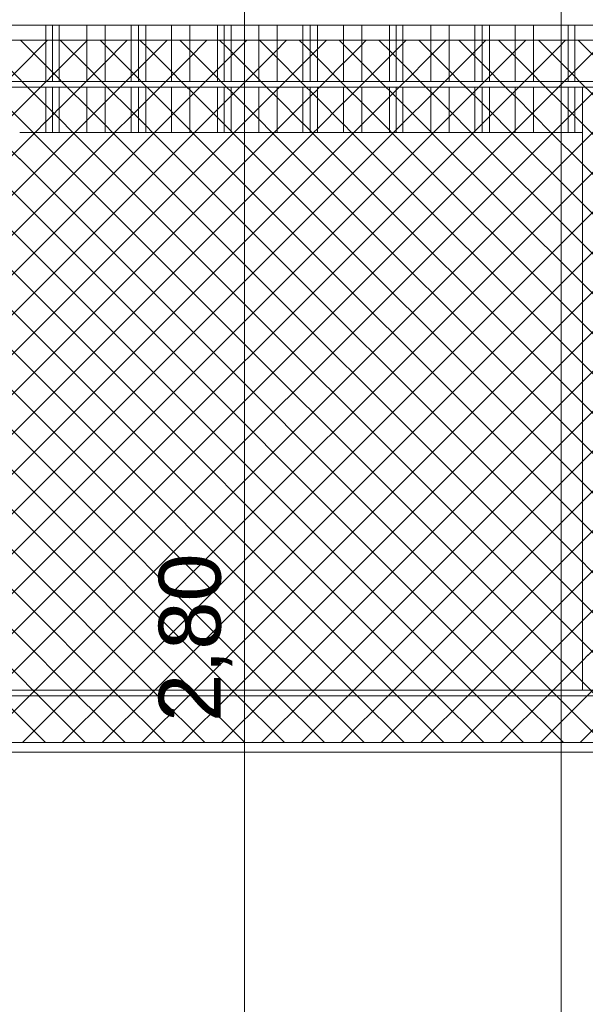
# Model space of a CAD drawing. Header units: millimetres. Extents: x 0 to 1917, y 0 to 847.
# Tile 121 of 230: x 716 to 736, y 678 to 713. Entities that reach past the tile are written whole.
import ezdxf

# ---------------------------------------------------------------- set-up
doc = ezdxf.new("R2010")
doc.units = ezdxf.units.MM
doc.header["$MEASUREMENT"] = 0
doc.set_wipeout_variables(frame=1)
doc.linetypes.add('Wipeout_Contour', pattern=[1000, 0, -1000])
for name, color, linetype in [('Cota.2D', 7, 'Continuous'), ('Interior - Mobiliário', 7, 'Continuous'), ('Linha & Trama.2D', 7, 'Continuous'), ('Parede.ARQ', 7, 'Continuous')]:
    doc.layers.add(name, color=color, linetype=linetype)
doc.styles.add('GENERATED_STYLE_1', font='arial.ttf')

msp = doc.modelspace()

# ---------------------------------------------------------------- wipeouts: each hides what was drawn before it
at = {"color": 254, "linetype": 'Wipeout_Contour', "lineweight": 0, "ltscale": 4096.00155}
msp.add_wipeout([(735.573, 712.888), (735.573, 710.888), (736.558, 710.888), (736.558, 712.888)], dxfattribs=at).dxf.layer = 'Interior - Mobiliário'
at = {"color": 254, "linetype": 'Wipeout_Contour', "lineweight": 0, "ltscale": 4031.51935}
msp.add_wipeout([(715.871, 689.288), (735.845, 689.288), (735.845, 709.088), (715.871, 709.088)], dxfattribs=at).dxf.layer = 'Parede.ARQ'
at = {"color": 254, "linetype": 'Wipeout_Contour', "lineweight": 0, "ltscale": 4074.717182}
msp.add_wipeout([(714.509, 663.088), (809.844, 663.088), (809.844, 687.088), (714.509, 687.088)], dxfattribs=at).dxf.layer = 'Parede.ARQ'

# ---------------------------------------------------------------- next in the draw order: wipeouts: each hides what was drawn before it
at = {"color": 254, "linetype": 'Wipeout_Contour', "lineweight": 0, "ltscale": 4094.240956}
msp.add_wipeout([(735.333, 712.888), (735.333, 710.888), (735.573, 710.888), (735.573, 712.888)], dxfattribs=at).dxf.layer = 'Interior - Mobiliário'
at = {"color": 254, "linetype": 'Wipeout_Contour', "lineweight": 0, "ltscale": 4089.416924}
msp.add_wipeout([(735.845, 710.688), (735.573, 710.688), (735.573, 709.088), (735.845, 709.088)], dxfattribs=at).dxf.layer = 'Interior - Mobiliário'
at = {"color": 254, "linetype": 'Wipeout_Contour', "lineweight": 0, "ltscale": 4030.399286}
msp.add_wipeout([(756.019, 689.088), (715.871, 689.088), (715.871, 687.088), (756.019, 687.088)], dxfattribs=at).dxf.layer = 'Parede.ARQ'

# ---------------------------------------------------------------- next in the draw order: linework, layer by layer
at = {"layer": 'Linha & Trama.2D', "color": 8, "linetype": 'Continuous', "lineweight": 0}
msp.add_line((714.909, 687.428), (789.669, 687.428), dxfattribs=at)
at = {"layer": 'Parede.ARQ', "color": 7, "linetype": 'Continuous', "lineweight": 0}
msp.add_line((809.844, 687.088), (714.509, 687.088), dxfattribs=at)

# ---------------------------------------------------------------- next in the draw order: wipeouts: each hides what was drawn before it
at = {"color": 254, "linetype": 'Wipeout_Contour', "lineweight": 0, "ltscale": 4093.551229}
msp.add_wipeout([(735.333, 712.888), (735.093, 712.888), (735.093, 710.888), (735.333, 710.888)], dxfattribs=at).dxf.layer = 'Interior - Mobiliário'
at = {"color": 254, "linetype": 'Wipeout_Contour', "lineweight": 0, "ltscale": 4088.68082}
msp.add_wipeout([(735.333, 709.088), (735.573, 709.088), (735.573, 710.688), (735.333, 710.688)], dxfattribs=at).dxf.layer = 'Interior - Mobiliário'
at = {"color": 254, "linetype": 'Wipeout_Contour', "lineweight": 0, "ltscale": 4112.51149}
msp.add_wipeout([(714.718, 689.088), (809.844, 689.088), (809.844, 689.288), (714.718, 689.288)], dxfattribs=at).dxf.layer = 'Interior - Mobiliário'

# ---------------------------------------------------------------- next in the draw order: linework, layer by layer
at = {"layer": 'Interior - Mobiliário', "color": 124, "linetype": 'Continuous', "lineweight": 0}
msp.add_line((809.844, 689.088), (714.718, 689.088), dxfattribs=at)

# ---------------------------------------------------------------- next in the draw order: texts
at = {"layer": 'Cota.2D', "color": 7, "linetype": 'Continuous', "lineweight": 0, "insert": (723.414, 688.161), "char_height": 2.2, "width": 5.85328, "attachment_point": 7, "rotation": 90, "style": 'GENERATED_STYLE_1'}
msp.add_mtext('\\A1;2,80', dxfattribs=at)

# ---------------------------------------------------------------- next in the draw order: wipeouts: each hides what was drawn before it
at = {"color": 254, "linetype": 'Wipeout_Contour', "lineweight": 0, "ltscale": 4091.791328}
msp.add_wipeout([(734.108, 710.888), (735.093, 710.888), (735.093, 712.888), (734.108, 712.888)], dxfattribs=at).dxf.layer = 'Interior - Mobiliário'
at = {"color": 254, "linetype": 'Wipeout_Contour', "lineweight": 0, "ltscale": 4087.990154}
msp.add_wipeout([(735.093, 709.088), (735.333, 709.088), (735.333, 710.688), (735.093, 710.688)], dxfattribs=at).dxf.layer = 'Interior - Mobiliário'

# ---------------------------------------------------------------- next in the draw order: linework, layer by layer
at = {"layer": 'Interior - Mobiliário', "color": 102, "linetype": 'Continuous', "lineweight": 0}
msp.add_line((735.573, 709.088), (735.333, 709.088), dxfattribs=at)

# ---------------------------------------------------------------- next in the draw order: wipeouts: each hides what was drawn before it
at = {"color": 254, "linetype": 'Wipeout_Contour', "lineweight": 0, "ltscale": 4089.443735}
msp.add_wipeout([(733.458, 712.888), (733.458, 710.888), (734.108, 710.888), (734.108, 712.888)], dxfattribs=at).dxf.layer = 'Interior - Mobiliário'
at = {"color": 254, "linetype": 'Wipeout_Contour', "lineweight": 0, "ltscale": 4086.227858}
msp.add_wipeout([(734.108, 709.088), (735.093, 709.088), (735.093, 710.688), (734.108, 710.688)], dxfattribs=at).dxf.layer = 'Interior - Mobiliário'

# ---------------------------------------------------------------- next in the draw order: linework, layer by layer
at = {"layer": 'Interior - Mobiliário', "color": 102, "linetype": 'Continuous', "lineweight": 0}
msp.add_line((735.333, 709.088), (735.093, 709.088), dxfattribs=at)

# ---------------------------------------------------------------- next in the draw order: wipeouts: each hides what was drawn before it
at = {"color": 254, "linetype": 'Wipeout_Contour', "lineweight": 0, "ltscale": 4087.197778}
msp.add_wipeout([(732.543, 712.888), (732.543, 710.888), (733.458, 710.888), (733.458, 712.888)], dxfattribs=at).dxf.layer = 'Interior - Mobiliário'
at = {"color": 254, "linetype": 'Wipeout_Contour', "lineweight": 0, "ltscale": 4083.877068}
msp.add_wipeout([(733.458, 710.688), (733.458, 709.088), (734.108, 709.088), (734.108, 710.688)], dxfattribs=at).dxf.layer = 'Interior - Mobiliário'

# ---------------------------------------------------------------- next in the draw order: linework, layer by layer
at = {"layer": 'Interior - Mobiliário', "color": 102, "linetype": 'Continuous', "lineweight": 0}
msp.add_line((735.093, 709.088), (734.108, 709.088), dxfattribs=at)

# ---------------------------------------------------------------- next in the draw order: wipeouts: each hides what was drawn before it
at = {"color": 254, "linetype": 'Wipeout_Contour', "lineweight": 0, "ltscale": 4085.512441}
msp.add_wipeout([(732.283, 710.888), (732.543, 710.888), (732.543, 712.888), (732.283, 712.888)], dxfattribs=at).dxf.layer = 'Interior - Mobiliário'
at = {"color": 254, "linetype": 'Wipeout_Contour', "lineweight": 0, "ltscale": 4081.628048}
msp.add_wipeout([(732.543, 709.088), (733.458, 709.088), (733.458, 710.688), (732.543, 710.688)], dxfattribs=at).dxf.layer = 'Interior - Mobiliário'

# ---------------------------------------------------------------- next in the draw order: linework, layer by layer
at = {"layer": 'Interior - Mobiliário', "color": 102, "linetype": 'Continuous', "lineweight": 0}
msp.add_line((734.108, 709.088), (733.458, 709.088), dxfattribs=at)

# ---------------------------------------------------------------- next in the draw order: wipeouts: each hides what was drawn before it
at = {"color": 254, "linetype": 'Wipeout_Contour', "lineweight": 0, "ltscale": 4084.766737}
msp.add_wipeout([(732.023, 710.888), (732.283, 710.888), (732.283, 712.888), (732.023, 712.888)], dxfattribs=at).dxf.layer = 'Interior - Mobiliário'
at = {"color": 254, "linetype": 'Wipeout_Contour', "lineweight": 0, "ltscale": 4079.940411}
msp.add_wipeout([(732.283, 709.088), (732.543, 709.088), (732.543, 710.688), (732.283, 710.688)], dxfattribs=at).dxf.layer = 'Interior - Mobiliário'

# ---------------------------------------------------------------- next in the draw order: linework, layer by layer
at = {"layer": 'Interior - Mobiliário', "color": 102, "linetype": 'Continuous', "lineweight": 0}
msp.add_line((733.458, 709.088), (732.543, 709.088), dxfattribs=at)

# ---------------------------------------------------------------- next in the draw order: wipeouts: each hides what was drawn before it
at = {"color": 254, "linetype": 'Wipeout_Contour', "lineweight": 0, "ltscale": 4083.08207}
msp.add_wipeout([(731.108, 712.888), (731.108, 710.888), (732.023, 710.888), (732.023, 712.888)], dxfattribs=at).dxf.layer = 'Interior - Mobiliário'
at = {"color": 254, "linetype": 'Wipeout_Contour', "lineweight": 0, "ltscale": 4079.193688}
msp.add_wipeout([(732.023, 709.088), (732.283, 709.088), (732.283, 710.688), (732.023, 710.688)], dxfattribs=at).dxf.layer = 'Interior - Mobiliário'

# ---------------------------------------------------------------- next in the draw order: linework, layer by layer
at = {"layer": 'Interior - Mobiliário', "color": 102, "linetype": 'Continuous', "lineweight": 0}
msp.add_line((732.543, 709.088), (732.283, 709.088), dxfattribs=at)

# ---------------------------------------------------------------- next in the draw order: wipeouts: each hides what was drawn before it
at = {"color": 254, "linetype": 'Wipeout_Contour', "lineweight": 0, "ltscale": 4080.839478}
msp.add_wipeout([(731.108, 712.888), (730.458, 712.888), (730.458, 710.888), (731.108, 710.888)], dxfattribs=at).dxf.layer = 'Interior - Mobiliário'
at = {"color": 254, "linetype": 'Wipeout_Contour', "lineweight": 0, "ltscale": 4077.506719}
msp.add_wipeout([(731.108, 709.088), (732.023, 709.088), (732.023, 710.688), (731.108, 710.688)], dxfattribs=at).dxf.layer = 'Interior - Mobiliário'

# ---------------------------------------------------------------- next in the draw order: linework, layer by layer
at = {"layer": 'Interior - Mobiliário', "color": 102, "linetype": 'Continuous', "lineweight": 0}
msp.add_line((732.283, 709.088), (732.023, 709.088), dxfattribs=at)

# ---------------------------------------------------------------- next in the draw order: wipeouts: each hides what was drawn before it
at = {"color": 254, "linetype": 'Wipeout_Contour', "lineweight": 0, "ltscale": 4078.49776}
msp.add_wipeout([(729.473, 712.888), (729.473, 710.888), (730.458, 710.888), (730.458, 712.888)], dxfattribs=at).dxf.layer = 'Interior - Mobiliário'
at = {"color": 254, "linetype": 'Wipeout_Contour', "lineweight": 0, "ltscale": 4075.261058}
msp.add_wipeout([(730.458, 709.088), (731.108, 709.088), (731.108, 710.688), (730.458, 710.688)], dxfattribs=at).dxf.layer = 'Interior - Mobiliário'

# ---------------------------------------------------------------- next in the draw order: linework, layer by layer
at = {"layer": 'Interior - Mobiliário', "color": 102, "linetype": 'Continuous', "lineweight": 0}
msp.add_line((732.023, 709.088), (731.108, 709.088), dxfattribs=at)

# ---------------------------------------------------------------- next in the draw order: wipeouts: each hides what was drawn before it
at = {"color": 254, "linetype": 'Wipeout_Contour', "lineweight": 0, "ltscale": 4076.74427}
msp.add_wipeout([(729.233, 712.888), (729.233, 710.888), (729.473, 710.888), (729.473, 712.888)], dxfattribs=at).dxf.layer = 'Interior - Mobiliário'
at = {"color": 254, "linetype": 'Wipeout_Contour', "lineweight": 0, "ltscale": 4072.916134}
msp.add_wipeout([(729.473, 709.088), (730.458, 709.088), (730.458, 710.688), (729.473, 710.688)], dxfattribs=at).dxf.layer = 'Interior - Mobiliário'

# ---------------------------------------------------------------- next in the draw order: linework, layer by layer
at = {"layer": 'Interior - Mobiliário', "color": 102, "linetype": 'Continuous', "lineweight": 0}
msp.add_line((731.108, 709.088), (730.458, 709.088), dxfattribs=at)

# ---------------------------------------------------------------- next in the draw order: wipeouts: each hides what was drawn before it
at = {"color": 254, "linetype": 'Wipeout_Contour', "lineweight": 0, "ltscale": 4076.057327}
msp.add_wipeout([(729.233, 712.888), (728.993, 712.888), (728.993, 710.888), (729.233, 710.888)], dxfattribs=at).dxf.layer = 'Interior - Mobiliário'
at = {"color": 254, "linetype": 'Wipeout_Contour', "lineweight": 0, "ltscale": 4071.160241}
msp.add_wipeout([(729.233, 710.688), (729.233, 709.088), (729.473, 709.088), (729.473, 710.688)], dxfattribs=at).dxf.layer = 'Interior - Mobiliário'

# ---------------------------------------------------------------- next in the draw order: linework, layer by layer
at = {"layer": 'Interior - Mobiliário', "color": 102, "linetype": 'Continuous', "lineweight": 0}
msp.add_line((730.458, 709.088), (729.473, 709.088), dxfattribs=at)

# ---------------------------------------------------------------- next in the draw order: wipeouts: each hides what was drawn before it
at = {"color": 254, "linetype": 'Wipeout_Contour', "lineweight": 0, "ltscale": 4074.304543}
msp.add_wipeout([(728.008, 712.888), (728.008, 710.888), (728.993, 710.888), (728.993, 712.888)], dxfattribs=at).dxf.layer = 'Interior - Mobiliário'
at = {"color": 254, "linetype": 'Wipeout_Contour', "lineweight": 0, "ltscale": 4070.472354}
msp.add_wipeout([(728.993, 709.088), (729.233, 709.088), (729.233, 710.688), (728.993, 710.688)], dxfattribs=at).dxf.layer = 'Interior - Mobiliário'

# ---------------------------------------------------------------- next in the draw order: linework, layer by layer
at = {"layer": 'Interior - Mobiliário', "color": 102, "linetype": 'Continuous', "lineweight": 0}
msp.add_line((729.473, 709.088), (729.233, 709.088), dxfattribs=at)

# ---------------------------------------------------------------- next in the draw order: wipeouts: each hides what was drawn before it
at = {"color": 254, "linetype": 'Wipeout_Contour', "lineweight": 0, "ltscale": 4071.966466}
msp.add_wipeout([(728.008, 712.888), (727.358, 712.888), (727.358, 710.888), (728.008, 710.888)], dxfattribs=at).dxf.layer = 'Interior - Mobiliário'
at = {"color": 254, "linetype": 'Wipeout_Contour', "lineweight": 0, "ltscale": 4068.717165}
msp.add_wipeout([(728.993, 710.688), (728.008, 710.688), (728.008, 709.088), (728.993, 709.088)], dxfattribs=at).dxf.layer = 'Interior - Mobiliário'

# ---------------------------------------------------------------- next in the draw order: linework, layer by layer
at = {"layer": 'Interior - Mobiliário', "color": 102, "linetype": 'Continuous', "lineweight": 0}
msp.add_line((729.233, 709.088), (728.993, 709.088), dxfattribs=at)

# ---------------------------------------------------------------- next in the draw order: wipeouts: each hides what was drawn before it
at = {"color": 254, "linetype": 'Wipeout_Contour', "lineweight": 0, "ltscale": 4069.729628}
msp.add_wipeout([(726.443, 710.888), (727.358, 710.888), (727.358, 712.888), (726.443, 712.888)], dxfattribs=at).dxf.layer = 'Interior - Mobiliário'
at = {"color": 254, "linetype": 'Wipeout_Contour', "lineweight": 0, "ltscale": 4066.375877}
msp.add_wipeout([(727.358, 709.088), (728.008, 709.088), (728.008, 710.688), (727.358, 710.688)], dxfattribs=at).dxf.layer = 'Interior - Mobiliário'

# ---------------------------------------------------------------- next in the draw order: linework, layer by layer
at = {"layer": 'Interior - Mobiliário', "color": 102, "linetype": 'Continuous', "lineweight": 0}
msp.add_line((728.993, 709.088), (728.008, 709.088), dxfattribs=at)

# ---------------------------------------------------------------- next in the draw order: wipeouts: each hides what was drawn before it
at = {"color": 254, "linetype": 'Wipeout_Contour', "lineweight": 0, "ltscale": 4068.051147}
msp.add_wipeout([(726.183, 712.888), (726.183, 710.888), (726.443, 710.888), (726.443, 712.888)], dxfattribs=at).dxf.layer = 'Interior - Mobiliário'
at = {"color": 254, "linetype": 'Wipeout_Contour', "lineweight": 0, "ltscale": 4064.135961}
msp.add_wipeout([(726.443, 709.088), (727.358, 709.088), (727.358, 710.688), (726.443, 710.688)], dxfattribs=at).dxf.layer = 'Interior - Mobiliário'

# ---------------------------------------------------------------- next in the draw order: linework, layer by layer
at = {"layer": 'Interior - Mobiliário', "color": 102, "linetype": 'Continuous', "lineweight": 0}
msp.add_line((728.008, 709.088), (727.358, 709.088), dxfattribs=at)

# ---------------------------------------------------------------- next in the draw order: wipeouts: each hides what was drawn before it
at = {"color": 254, "linetype": 'Wipeout_Contour', "lineweight": 0, "ltscale": 4067.308482}
msp.add_wipeout([(725.923, 710.888), (726.183, 710.888), (726.183, 712.888), (725.923, 712.888)], dxfattribs=at).dxf.layer = 'Interior - Mobiliário'
at = {"color": 254, "linetype": 'Wipeout_Contour', "lineweight": 0, "ltscale": 4062.45517}
msp.add_wipeout([(726.183, 710.688), (726.183, 709.088), (726.443, 709.088), (726.443, 710.688)], dxfattribs=at).dxf.layer = 'Interior - Mobiliário'

# ---------------------------------------------------------------- next in the draw order: linework, layer by layer
at = {"layer": 'Interior - Mobiliário', "color": 102, "linetype": 'Continuous', "lineweight": 0}
msp.add_line((727.358, 709.088), (726.443, 709.088), dxfattribs=at)

# ---------------------------------------------------------------- next in the draw order: wipeouts: each hides what was drawn before it
at = {"color": 254, "linetype": 'Wipeout_Contour', "lineweight": 0, "ltscale": 4065.630686}
msp.add_wipeout([(725.008, 710.888), (725.923, 710.888), (725.923, 712.888), (725.008, 712.888)], dxfattribs=at).dxf.layer = 'Interior - Mobiliário'
at = {"color": 254, "linetype": 'Wipeout_Contour', "lineweight": 0, "ltscale": 4061.711482}
msp.add_wipeout([(725.923, 709.088), (726.183, 709.088), (726.183, 710.688), (725.923, 710.688)], dxfattribs=at).dxf.layer = 'Interior - Mobiliário'

# ---------------------------------------------------------------- next in the draw order: linework, layer by layer
at = {"layer": 'Interior - Mobiliário', "color": 102, "linetype": 'Continuous', "lineweight": 0}
msp.add_line((726.443, 709.088), (726.183, 709.088), dxfattribs=at)

# ---------------------------------------------------------------- next in the draw order: wipeouts: each hides what was drawn before it
at = {"color": 254, "linetype": 'Wipeout_Contour', "lineweight": 0, "ltscale": 4063.397256}
msp.add_wipeout([(724.358, 712.888), (724.358, 710.888), (725.008, 710.888), (725.008, 712.888)], dxfattribs=at).dxf.layer = 'Interior - Mobiliário'
at = {"color": 254, "linetype": 'Wipeout_Contour', "lineweight": 0, "ltscale": 4060.031373}
msp.add_wipeout([(725.008, 709.088), (725.923, 709.088), (725.923, 710.688), (725.008, 710.688)], dxfattribs=at).dxf.layer = 'Interior - Mobiliário'

# ---------------------------------------------------------------- next in the draw order: linework, layer by layer
at = {"layer": 'Interior - Mobiliário', "color": 102, "linetype": 'Continuous', "lineweight": 0}
msp.add_line((726.183, 709.088), (725.923, 709.088), dxfattribs=at)

# ---------------------------------------------------------------- next in the draw order: wipeouts: each hides what was drawn before it
at = {"color": 254, "linetype": 'Wipeout_Contour', "lineweight": 0, "ltscale": 4061.065131}
msp.add_wipeout([(723.373, 712.888), (723.373, 710.888), (724.358, 710.888), (724.358, 712.888)], dxfattribs=at).dxf.layer = 'Interior - Mobiliário'
at = {"color": 254, "linetype": 'Wipeout_Contour', "lineweight": 0, "ltscale": 4057.794862}
msp.add_wipeout([(724.358, 710.688), (724.358, 709.088), (725.008, 709.088), (725.008, 710.688)], dxfattribs=at).dxf.layer = 'Interior - Mobiliário'

# ---------------------------------------------------------------- next in the draw order: linework, layer by layer
at = {"layer": 'Interior - Mobiliário', "color": 102, "linetype": 'Continuous', "lineweight": 0}
msp.add_line((725.923, 709.088), (725.008, 709.088), dxfattribs=at)

# ---------------------------------------------------------------- next in the draw order: wipeouts: each hides what was drawn before it
at = {"color": 254, "linetype": 'Wipeout_Contour', "lineweight": 0, "ltscale": 4059.318832}
msp.add_wipeout([(723.373, 712.888), (723.133, 712.888), (723.133, 710.888), (723.373, 710.888)], dxfattribs=at).dxf.layer = 'Interior - Mobiliário'
at = {"color": 254, "linetype": 'Wipeout_Contour', "lineweight": 0, "ltscale": 4055.459514}
msp.add_wipeout([(724.358, 710.688), (723.373, 710.688), (723.373, 709.088), (724.358, 709.088)], dxfattribs=at).dxf.layer = 'Interior - Mobiliário'

# ---------------------------------------------------------------- next in the draw order: linework, layer by layer
at = {"layer": 'Interior - Mobiliário', "color": 102, "linetype": 'Continuous', "lineweight": 0}
msp.add_line((725.008, 709.088), (724.358, 709.088), dxfattribs=at)

# ---------------------------------------------------------------- next in the draw order: wipeouts: each hides what was drawn before it
at = {"color": 254, "linetype": 'Wipeout_Contour', "lineweight": 0, "ltscale": 4058.634711}
msp.add_wipeout([(722.893, 712.888), (722.893, 710.888), (723.133, 710.888), (723.133, 712.888)], dxfattribs=at).dxf.layer = 'Interior - Mobiliário'
at = {"color": 254, "linetype": 'Wipeout_Contour', "lineweight": 0, "ltscale": 4053.710802}
msp.add_wipeout([(723.373, 710.688), (723.133, 710.688), (723.133, 709.088), (723.373, 709.088)], dxfattribs=at).dxf.layer = 'Interior - Mobiliário'

# ---------------------------------------------------------------- next in the draw order: linework, layer by layer
at = {"layer": 'Interior - Mobiliário', "color": 102, "linetype": 'Continuous', "lineweight": 0}
msp.add_line((724.358, 709.088), (723.373, 709.088), dxfattribs=at)

# ---------------------------------------------------------------- next in the draw order: wipeouts: each hides what was drawn before it
at = {"color": 254, "linetype": 'Wipeout_Contour', "lineweight": 0, "ltscale": 4056.889139}
msp.add_wipeout([(721.908, 712.888), (721.908, 710.888), (722.893, 710.888), (722.893, 712.888)], dxfattribs=at).dxf.layer = 'Interior - Mobiliário'
at = {"color": 254, "linetype": 'Wipeout_Contour', "lineweight": 0, "ltscale": 4053.025735}
msp.add_wipeout([(723.133, 710.688), (722.893, 710.688), (722.893, 709.088), (723.133, 709.088)], dxfattribs=at).dxf.layer = 'Interior - Mobiliário'

# ---------------------------------------------------------------- next in the draw order: linework, layer by layer
at = {"layer": 'Interior - Mobiliário', "color": 102, "linetype": 'Continuous', "lineweight": 0}
msp.add_line((723.373, 709.088), (723.133, 709.088), dxfattribs=at)

# ---------------------------------------------------------------- next in the draw order: wipeouts: each hides what was drawn before it
at = {"color": 254, "linetype": 'Wipeout_Contour', "lineweight": 0, "ltscale": 4054.560696}
msp.add_wipeout([(721.908, 712.888), (721.258, 712.888), (721.258, 710.888), (721.908, 710.888)], dxfattribs=at).dxf.layer = 'Interior - Mobiliário'
at = {"color": 254, "linetype": 'Wipeout_Contour', "lineweight": 0, "ltscale": 4051.277744}
msp.add_wipeout([(722.893, 710.688), (721.908, 710.688), (721.908, 709.088), (722.893, 709.088)], dxfattribs=at).dxf.layer = 'Interior - Mobiliário'

# ---------------------------------------------------------------- next in the draw order: linework, layer by layer
at = {"layer": 'Interior - Mobiliário', "color": 102, "linetype": 'Continuous', "lineweight": 0}
msp.add_line((723.133, 709.088), (722.893, 709.088), dxfattribs=at)

# ---------------------------------------------------------------- next in the draw order: wipeouts: each hides what was drawn before it
at = {"color": 254, "linetype": 'Wipeout_Contour', "lineweight": 0, "ltscale": 4052.333098}
msp.add_wipeout([(720.343, 710.888), (721.258, 710.888), (721.258, 712.888), (720.343, 712.888)], dxfattribs=at).dxf.layer = 'Interior - Mobiliário'
at = {"color": 254, "linetype": 'Wipeout_Contour', "lineweight": 0, "ltscale": 4048.946076}
msp.add_wipeout([(721.258, 709.088), (721.908, 709.088), (721.908, 710.688), (721.258, 710.688)], dxfattribs=at).dxf.layer = 'Interior - Mobiliário'

# ---------------------------------------------------------------- next in the draw order: linework, layer by layer
at = {"layer": 'Interior - Mobiliário', "color": 102, "linetype": 'Continuous', "lineweight": 0}
msp.add_line((722.893, 709.088), (721.908, 709.088), dxfattribs=at)

# ---------------------------------------------------------------- next in the draw order: wipeouts: each hides what was drawn before it
at = {"color": 254, "linetype": 'Wipeout_Contour', "lineweight": 0, "ltscale": 4050.661561}
msp.add_wipeout([(720.083, 710.888), (720.343, 710.888), (720.343, 712.888), (720.083, 712.888)], dxfattribs=at).dxf.layer = 'Interior - Mobiliário'
at = {"color": 254, "linetype": 'Wipeout_Contour', "lineweight": 0, "ltscale": 4046.715387}
msp.add_wipeout([(720.343, 709.088), (721.258, 709.088), (721.258, 710.688), (720.343, 710.688)], dxfattribs=at).dxf.layer = 'Interior - Mobiliário'

# ---------------------------------------------------------------- next in the draw order: linework, layer by layer
at = {"layer": 'Interior - Mobiliário', "color": 102, "linetype": 'Continuous', "lineweight": 0}
msp.add_line((721.908, 709.088), (721.258, 709.088), dxfattribs=at)

# ---------------------------------------------------------------- next in the draw order: wipeouts: each hides what was drawn before it
at = {"color": 254, "linetype": 'Wipeout_Contour', "lineweight": 0, "ltscale": 4049.921973}
msp.add_wipeout([(719.823, 712.888), (719.823, 710.888), (720.083, 710.888), (720.083, 712.888)], dxfattribs=at).dxf.layer = 'Interior - Mobiliário'
at = {"color": 254, "linetype": 'Wipeout_Contour', "lineweight": 0, "ltscale": 4045.041531}
msp.add_wipeout([(720.083, 710.688), (720.083, 709.088), (720.343, 709.088), (720.343, 710.688)], dxfattribs=at).dxf.layer = 'Interior - Mobiliário'

# ---------------------------------------------------------------- next in the draw order: linework, layer by layer
at = {"layer": 'Interior - Mobiliário', "color": 102, "linetype": 'Continuous', "lineweight": 0}
msp.add_line((721.258, 709.088), (720.343, 709.088), dxfattribs=at)

# ---------------------------------------------------------------- next in the draw order: wipeouts: each hides what was drawn before it
at = {"color": 254, "linetype": 'Wipeout_Contour', "lineweight": 0, "ltscale": 4048.251143}
msp.add_wipeout([(718.908, 712.888), (718.908, 710.888), (719.823, 710.888), (719.823, 712.888)], dxfattribs=at).dxf.layer = 'Interior - Mobiliário'
at = {"color": 254, "linetype": 'Wipeout_Contour', "lineweight": 0, "ltscale": 4044.300915}
msp.add_wipeout([(720.083, 710.688), (719.823, 710.688), (719.823, 709.088), (720.083, 709.088)], dxfattribs=at).dxf.layer = 'Interior - Mobiliário'

# ---------------------------------------------------------------- next in the draw order: linework, layer by layer
at = {"layer": 'Interior - Mobiliário', "color": 102, "linetype": 'Continuous', "lineweight": 0}
msp.add_line((720.343, 709.088), (720.083, 709.088), dxfattribs=at)

# ---------------------------------------------------------------- next in the draw order: wipeouts: each hides what was drawn before it
at = {"color": 254, "linetype": 'Wipeout_Contour', "lineweight": 0, "ltscale": 4046.02699}
msp.add_wipeout([(718.908, 712.888), (718.258, 712.888), (718.258, 710.888), (718.908, 710.888)], dxfattribs=at).dxf.layer = 'Interior - Mobiliário'
at = {"color": 254, "linetype": 'Wipeout_Contour', "lineweight": 0, "ltscale": 4042.62776}
msp.add_wipeout([(718.908, 709.088), (719.823, 709.088), (719.823, 710.688), (718.908, 710.688)], dxfattribs=at).dxf.layer = 'Interior - Mobiliário'

# ---------------------------------------------------------------- next in the draw order: linework, layer by layer
at = {"layer": 'Interior - Mobiliário', "color": 102, "linetype": 'Continuous', "lineweight": 0}
msp.add_line((720.083, 709.088), (719.823, 709.088), dxfattribs=at)

# ---------------------------------------------------------------- next in the draw order: wipeouts: each hides what was drawn before it
at = {"color": 254, "linetype": 'Wipeout_Contour', "lineweight": 0, "ltscale": 4043.704577}
msp.add_wipeout([(717.273, 712.888), (717.273, 710.888), (718.258, 710.888), (718.258, 712.888)], dxfattribs=at).dxf.layer = 'Interior - Mobiliário'
at = {"color": 254, "linetype": 'Wipeout_Contour', "lineweight": 0, "ltscale": 4040.400514}
msp.add_wipeout([(718.908, 710.688), (718.258, 710.688), (718.258, 709.088), (718.908, 709.088)], dxfattribs=at).dxf.layer = 'Interior - Mobiliário'

# ---------------------------------------------------------------- next in the draw order: linework, layer by layer
at = {"layer": 'Interior - Mobiliário', "color": 102, "linetype": 'Continuous', "lineweight": 0}
msp.add_line((719.823, 709.088), (718.908, 709.088), dxfattribs=at)

# ---------------------------------------------------------------- next in the draw order: wipeouts: each hides what was drawn before it
at = {"color": 254, "linetype": 'Wipeout_Contour', "lineweight": 0, "ltscale": 4041.965567}
msp.add_wipeout([(717.033, 712.888), (717.033, 710.888), (717.273, 710.888), (717.273, 712.888)], dxfattribs=at).dxf.layer = 'Interior - Mobiliário'
at = {"color": 254, "linetype": 'Wipeout_Contour', "lineweight": 0, "ltscale": 4038.074864}
msp.add_wipeout([(717.273, 709.088), (718.258, 709.088), (718.258, 710.688), (717.273, 710.688)], dxfattribs=at).dxf.layer = 'Interior - Mobiliário'

# ---------------------------------------------------------------- next in the draw order: linework, layer by layer
at = {"layer": 'Interior - Mobiliário', "color": 102, "linetype": 'Continuous', "lineweight": 0}
msp.add_line((718.908, 709.088), (718.258, 709.088), dxfattribs=at)

# ---------------------------------------------------------------- next in the draw order: wipeouts: each hides what was drawn before it
at = {"color": 254, "linetype": 'Wipeout_Contour', "lineweight": 0, "ltscale": 4041.284309}
msp.add_wipeout([(716.793, 712.888), (716.793, 710.888), (717.033, 710.888), (717.033, 712.888)], dxfattribs=at).dxf.layer = 'Interior - Mobiliário'
at = {"color": 254, "linetype": 'Wipeout_Contour', "lineweight": 0, "ltscale": 4036.33343}
msp.add_wipeout([(717.273, 710.688), (717.033, 710.688), (717.033, 709.088), (717.273, 709.088)], dxfattribs=at).dxf.layer = 'Interior - Mobiliário'

# ---------------------------------------------------------------- next in the draw order: linework, layer by layer
at = {"layer": 'Interior - Mobiliário', "color": 102, "linetype": 'Continuous', "lineweight": 0}
msp.add_line((718.258, 709.088), (717.273, 709.088), dxfattribs=at)

# ---------------------------------------------------------------- next in the draw order: wipeouts: each hides what was drawn before it
at = {"color": 254, "linetype": 'Wipeout_Contour', "lineweight": 0, "ltscale": 4039.634555}
msp.add_wipeout([(715.871, 712.888), (715.871, 710.888), (716.793, 710.888), (716.793, 712.888)], dxfattribs=at).dxf.layer = 'Interior - Mobiliário'
at = {"color": 254, "linetype": 'Wipeout_Contour', "lineweight": 0, "ltscale": 4035.65122}
msp.add_wipeout([(716.793, 710.688), (716.793, 709.088), (717.033, 709.088), (717.033, 710.688)], dxfattribs=at).dxf.layer = 'Interior - Mobiliário'

# ---------------------------------------------------------------- next in the draw order: linework, layer by layer
at = {"layer": 'Interior - Mobiliário', "color": 102, "linetype": 'Continuous', "lineweight": 0}
msp.add_line((717.273, 709.088), (717.033, 709.088), dxfattribs=at)
at = {"layer": 'Linha & Trama.2D', "color": 8, "linetype": 'Continuous', "lineweight": 0}
msp.add_line((811.858, 712.361), (714.909, 712.361), dxfattribs=at)

# ---------------------------------------------------------------- next in the draw order: wipeouts: each hides what was drawn before it
at = {"color": 254, "linetype": 'Wipeout_Contour', "lineweight": 0, "ltscale": 4219.106277}
msp.add_wipeout([(837.699, 713.088), (714.718, 713.088), (714.718, 712.888), (837.699, 712.888)], dxfattribs=at).dxf.layer = 'Interior - Mobiliário'
at = {"color": 254, "linetype": 'Wipeout_Contour', "lineweight": 0, "ltscale": 4033.999161}
msp.add_wipeout([(715.871, 709.088), (716.793, 709.088), (716.793, 710.688), (715.871, 710.688)], dxfattribs=at).dxf.layer = 'Interior - Mobiliário'

# ---------------------------------------------------------------- next in the draw order: linework, layer by layer
at = {"layer": 'Interior - Mobiliário', "color": 124, "linetype": 'Continuous', "lineweight": 0}
msp.add_line((837.699, 712.888), (714.718, 712.888), dxfattribs=at)
at = {"layer": 'Interior - Mobiliário', "color": 102, "linetype": 'Continuous', "lineweight": 0}
for p, q in [((716.793, 709.088), (715.871, 709.088)), ((717.033, 709.088), (716.793, 709.088))]:
    msp.add_line(p, q, dxfattribs=at)

# ---------------------------------------------------------------- next in the draw order: wipeouts: each hides what was drawn before it
at = {"color": 254, "linetype": 'Wipeout_Contour', "lineweight": 0, "ltscale": 4213.151831}
msp.add_wipeout([(714.718, 710.888), (714.718, 710.688), (837.699, 710.688), (837.699, 710.888)], dxfattribs=at).dxf.layer = 'Interior - Mobiliário'

# ---------------------------------------------------------------- next in the draw order: linework, layer by layer
at = {"layer": 'Cota.2D', "color": 7, "linetype": 'Continuous', "lineweight": 0}
for p, q in [((735.093, 663.088), (735.093, 769.818)), ((723.854, 663.088), (723.854, 719.088))]:
    msp.add_line(p, q, dxfattribs=at)
at = {"layer": 'Interior - Mobiliário', "color": 102, "linetype": 'Continuous', "lineweight": 0}
for p, q in [((716.793, 710.888), (716.793, 712.888)), ((717.033, 710.888), (717.033, 712.888)), ((717.273, 710.888), (717.273, 712.888)), ((718.258, 710.888), (718.258, 712.888)), ((718.908, 710.888), (718.908, 712.888)), ((719.823, 710.888), (719.823, 712.888)), ((720.083, 710.888), (720.083, 712.888)), ((720.343, 710.888), (720.343, 712.888)), ((721.258, 710.888), (721.258, 712.888)), ((721.908, 710.888), (721.908, 712.888)), ((722.893, 710.888), (722.893, 712.888)), ((723.133, 710.888), (723.133, 712.888)), ((723.373, 710.888), (723.373, 712.888)), ((724.358, 710.888), (724.358, 712.888)), ((725.008, 710.888), (725.008, 712.888)), ((725.923, 710.888), (725.923, 712.888)), ((726.183, 710.888), (726.183, 712.888)), ((726.443, 710.888), (726.443, 712.888)), ((727.358, 710.888), (727.358, 712.888)), ((728.008, 710.888), (728.008, 712.888)), ((728.993, 710.888), (728.993, 712.888)), ((729.233, 710.888), (729.233, 712.888)), ((729.473, 710.888), (729.473, 712.888)), ((730.458, 710.888), (730.458, 712.888)), ((731.108, 710.888), (731.108, 712.888)), ((732.023, 710.888), (732.023, 712.888)), ((732.283, 710.888), (732.283, 712.888)), ((732.543, 710.888), (732.543, 712.888)), ((733.458, 710.888), (733.458, 712.888)), ((734.108, 710.888), (734.108, 712.888)), ((735.093, 710.888), (735.093, 712.888)), ((735.333, 710.888), (735.333, 712.888)), ((735.573, 710.888), (735.573, 712.888)), ((716.793, 709.088), (716.793, 710.688)), ((717.033, 709.088), (717.033, 710.688)), ((717.273, 709.088), (717.273, 710.688)), ((718.258, 709.088), (718.258, 710.688)), ((718.908, 709.088), (718.908, 710.688)), ((719.823, 709.088), (719.823, 710.688)), ((720.083, 709.088), (720.083, 710.688)), ((720.343, 709.088), (720.343, 710.688)), ((721.258, 709.088), (721.258, 710.688)), ((721.908, 709.088), (721.908, 710.688)), ((722.893, 709.088), (722.893, 710.688)), ((723.133, 709.088), (723.133, 710.688)), ((723.373, 709.088), (723.373, 710.688)), ((724.358, 709.088), (724.358, 710.688)), ((725.008, 709.088), (725.008, 710.688)), ((725.923, 709.088), (725.923, 710.688)), ((726.183, 709.088), (726.183, 710.688)), ((726.443, 709.088), (726.443, 710.688)), ((727.358, 709.088), (727.358, 710.688)), ((728.008, 709.088), (728.008, 710.688)), ((728.993, 709.088), (728.993, 710.688)), ((729.233, 709.088), (729.233, 710.688)), ((729.473, 709.088), (729.473, 710.688)), ((730.458, 709.088), (730.458, 710.688)), ((731.108, 709.088), (731.108, 710.688)), ((732.023, 709.088), (732.023, 710.688)), ((732.283, 709.088), (732.283, 710.688)), ((732.543, 709.088), (732.543, 710.688)), ((733.458, 709.088), (733.458, 710.688)), ((734.108, 709.088), (734.108, 710.688)), ((735.093, 709.088), (735.093, 710.688)), ((735.333, 709.088), (735.333, 710.688)), ((735.573, 709.088), (735.573, 710.688))]:
    msp.add_line(p, q, dxfattribs=at)
at = {"layer": 'Interior - Mobiliário', "color": 124, "linetype": 'Continuous', "lineweight": 0}
msp.add_line((837.699, 710.888), (714.718, 710.888), dxfattribs=at)

# ---------------------------------------------------------------- next in the draw order: wipeouts: each hides what was drawn before it
at = {"color": 254, "linetype": 'Wipeout_Contour', "lineweight": 0, "ltscale": 4062.811251}
msp.add_wipeout([(736.045, 689.288), (736.045, 710.688), (735.845, 710.688), (735.845, 689.288)], dxfattribs=at).dxf.layer = 'Interior - Mobiliário'

# ---------------------------------------------------------------- next in the draw order: hatches: boundary and pattern name
at = {"layer": 'Linha & Trama.2D', "linetype": 'Continuous', "lineweight": 0}
h = msp.add_hatch(dxfattribs=at)
h.set_pattern_fill('GRELHA_5X5_DIAGONAL_0002', color=30, style=0, pattern_type=2)
h.set_pattern_definition([(45, (640.7151, 663.0876), (-0.707107, 0.707107), []), (135, (640.7151, 663.0876), (0.707107, 0.707107), [])])
h.paths.add_polyline_path([(714.909, 687.428), (789.669, 687.428), (790.582, 687.428), (792.058, 687.428), (793.71, 687.428), (795.381, 687.428), (797.183, 687.428), (810.844, 687.428), (810.844, 705.135), (837.29, 705.135), (837.29, 712.361), (811.858, 712.361), (714.909, 712.361)])

# ---------------------------------------------------------------- next in the draw order: linework, layer by layer
at = {"layer": 'Interior - Mobiliário', "color": 124, "linetype": 'Continuous', "lineweight": 0}
for p, q in [((837.699, 710.688), (714.718, 710.688)), ((735.845, 689.288), (735.845, 710.688)), ((809.844, 689.288), (714.718, 689.288))]:
    msp.add_line(p, q, dxfattribs=at)
at = {"layer": 'Interior - Mobiliário', "color": 102, "linetype": 'Continuous', "lineweight": 0}
msp.add_line((735.845, 709.088), (735.573, 709.088), dxfattribs=at)

doc.saveas('drawing.dxf')
